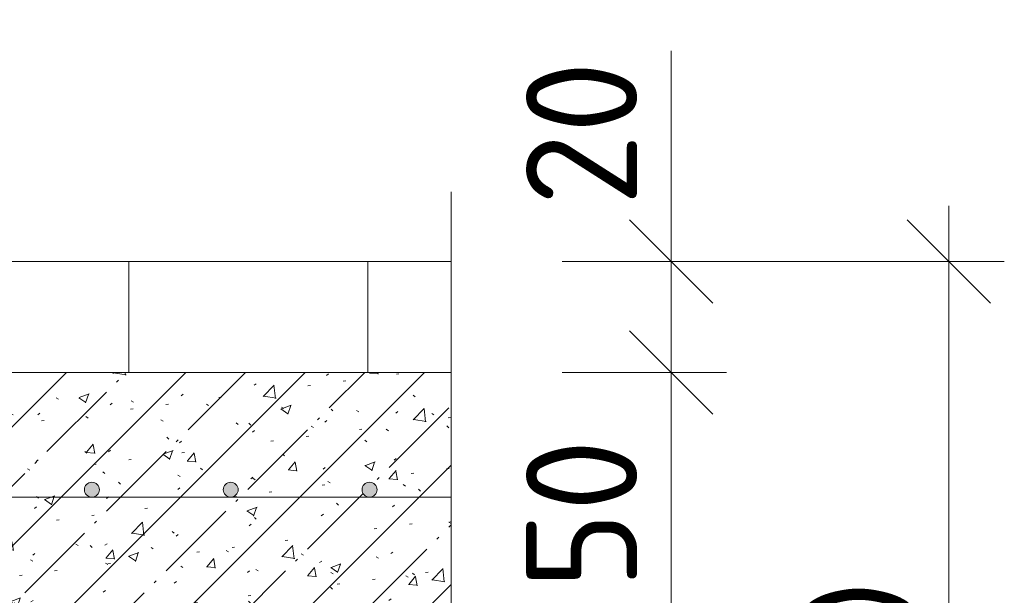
# Model space of a CAD drawing. Header units: millimetres. Extents: x 786 to 42540, y -7760 to 3796.
# Tile 45 of 256: x 11063 to 11240, y 3414 to 3518. Entities that reach past the tile are written whole.
import ezdxf

# ---------------------------------------------------------------- set-up
doc = ezdxf.new("R2010")
doc.units = ezdxf.units.MM
for name, color, linetype, lineweight in [('A-ANNO-DIMS', 7, 'Continuous', 5), ('A-ANNO-DIMS-10', 7, 'Continuous', 5), ('A-DETL', 7, 'Continuous', 25), ('A-DETL-GENF', 7, 'Continuous', 13)]:
    doc.layers.add(name, color=color, linetype=linetype, lineweight=lineweight)
doc.styles.add('GOST Common_1', font='GOST_Common.ttf', dxfattribs={"height": 20})
doc.dimstyles.new('2_мм_1', dxfattribs={"dimscale": 304.8, "dimtxt": 20.1143, "dimasz": 0.049213, "dimexe": 0.032808, "dimexo": 0.049213, "dimgap": 0, "dimtad": 1, "dimdec": 0, "dimdsep": 46, "dimtxsty": 'GOST Common_1', "dimblk1": 'OBLIQUE', "dimblk2": 'OBLIQUE', "dimsah": 1, "dimcen": 0.09, "dimdle": 0.032808, "dimadec": 5, "dimazin": 2, "dimtfac": 1, "dimtdec": 4, "dimtix": 1, "dimtmove": 0, "dimatfit": 3, "dimfxl": 1, "dimtvp": 1, "dimtolj": 1, "dimtzin": 0, "dimarcsym": 2})
doc.dimstyles.new('2_мм_2', dxfattribs={"dimscale": 304.8, "dimtxt": 20.1143, "dimasz": 0.049213, "dimexe": 0.032808, "dimexo": 0.049213, "dimgap": 0, "dimtad": 1, "dimdec": 0, "dimdsep": 46, "dimtxsty": 'GOST Common_1', "dimblk1": 'OBLIQUE', "dimblk2": 'OBLIQUE', "dimsah": 1, "dimcen": 0.09, "dimdle": 0.032808, "dimadec": 5, "dimazin": 2, "dimtfac": 1, "dimtdec": 4, "dimtix": 1, "dimtmove": 1, "dimatfit": 3, "dimfxl": 1, "dimtvp": 1, "dimtolj": 1, "dimtzin": 0, "dimarcsym": 2})

# ---------------------------------------------------------------- blocks, each defined once
blk = doc.blocks.new('Линия разрыва - М 1_5-5860318-Пол_Тип 17_1_лестница_ копия 3')
at = {"layer": 'A-DETL-GENF', "lineweight": 5}
for p, q in [((1040.36, 3479.23), (1040.36, 3486.73)), ((1040.36, 3479.23), (1040.36, 3381.73)), ((1040.36, 3381.73), (1030.36, 3379.23)), ((1030.36, 3379.23), (1050.36, 3374.23)), ((1050.36, 3374.23), (1040.36, 3371.73)), ((1040.36, 3371.73), (1040.36, 3294.21))]:
    blk.add_line(p, q, dxfattribs=at)
blk = doc.blocks.new('DIMBLOCK26-Пол_Тип 17_1_лестница_ копия 3')
at = {"layer": 'A-ANNO-DIMS-10', "transparency": 16777216}
for p, q in [((11180.37, 3512.18), (11180.37, 3474.23)), ((11180.37, 3484.21), (11180.37, 3454.21)), ((11160.73, 3474.21), (11190.37, 3474.21)), ((11180.37, 3474.21), (11160.73, 3474.21)), ((11180.37, 3474.23), (11180.37, 3464.21)), ((11160.73, 3454.21), (11190.37, 3454.21)), ((11180.37, 3454.21), (11160.73, 3454.21))]:
    blk.add_line(p, q, dxfattribs=at)
at = {"layer": 'A-ANNO-DIMS-10', "lineweight": 25, "transparency": 16777216}
for p, q in [((11180.37, 3474.21), (11172.87, 3481.71)), ((11180.37, 3474.21), (11187.87, 3466.71)), ((11180.37, 3454.21), (11172.87, 3461.71)), ((11180.37, 3454.21), (11187.87, 3446.71))]:
    blk.add_line(p, q, dxfattribs=at)
at = {"layer": 'A-ANNO-DIMS-10', "color": 0, "transparency": 16777216, "insert": (11154.24, 3484.23), "char_height": 20, "width": 33.5466, "attachment_point": 1, "rotation": 90, "line_spacing_factor": 1.022761, "style": 'GOST Common_1'}
blk.add_mtext('20', dxfattribs=at)
blk = doc.blocks.new('_Oblique')
at = {"color": 0, "linetype": 'ByBlock', "lineweight": -2}
blk.add_line((-0.5, -0.5), (0.5, 0.5), dxfattribs=at)
blk = doc.blocks.new('DIMBLOCK27-Пол_Тип 17_1_лестница_ копия 3')
at = {"layer": 'A-ANNO-DIMS-10', "lineweight": 25, "transparency": 16777216}
for p, q in [((11180.37, 3454.21), (11172.87, 3461.71)), ((11180.37, 3454.21), (11187.87, 3446.71)), ((11180.37, 3404.21), (11172.87, 3411.71)), ((11180.37, 3404.21), (11187.87, 3396.71))]:
    blk.add_line(p, q, dxfattribs=at)
at = {"layer": 'A-ANNO-DIMS-10', "transparency": 16777216}
for p, q in [((11160.73, 3454.21), (11190.37, 3454.21)), ((11180.37, 3454.21), (11160.73, 3454.21)), ((11180.37, 3454.21), (11180.37, 3404.21)), ((11162.38, 3404.21), (11190.37, 3404.21)), ((11180.37, 3404.21), (11162.38, 3404.21))]:
    blk.add_line(p, q, dxfattribs=at)
at = {"layer": 'A-ANNO-DIMS-10', "color": 0, "transparency": 16777216, "insert": (11154.24, 3415.23), "char_height": 20, "width": 33.5466, "attachment_point": 1, "rotation": 90, "line_spacing_factor": 1.022761, "style": 'GOST Common_1'}
blk.add_mtext('50', dxfattribs=at)
blk = doc.blocks.new('DIMBLOCK29-Пол_Тип 17_1_лестница_ копия 3')
at = {"layer": 'A-ANNO-DIMS-10', "transparency": 16777216}
for p, q in [((11230.37, 3484.21), (11230.37, 3314.21)), ((11160.73, 3474.21), (11240.37, 3474.21)), ((11230.37, 3474.21), (11160.73, 3474.21)), ((11155.73, 3324.21), (11240.37, 3324.21)), ((11230.37, 3324.21), (11155.73, 3324.21))]:
    blk.add_line(p, q, dxfattribs=at)
at = {"layer": 'A-ANNO-DIMS-10', "lineweight": 25, "transparency": 16777216}
for p, q in [((11230.37, 3474.21), (11222.87, 3481.71)), ((11230.37, 3474.21), (11237.87, 3466.71)), ((11230.37, 3324.21), (11222.87, 3331.71)), ((11230.37, 3324.21), (11237.87, 3316.71))]:
    blk.add_line(p, q, dxfattribs=at)
at = {"layer": 'A-ANNO-DIMS-10', "color": 0, "transparency": 16777216, "insert": (11204.24, 3380.11), "char_height": 20, "width": 45.8197, "attachment_point": 1, "rotation": 90, "line_spacing_factor": 1.022761, "style": 'GOST Common_1'}
blk.add_mtext('150', dxfattribs=at)

msp = doc.modelspace()

# ---------------------------------------------------------------- hatches: boundary and pattern name
at = {"layer": 'A-DETL-GENF', "lineweight": 5}
h = msp.add_hatch(dxfattribs=at)
h.set_pattern_fill('FP_2', color=256, style=0, pattern_type=2)
h.set_pattern_definition([(45, (10100.372, 0), (-10.74944, 10.74944), [15.202, -2.534, 0.507, -2.534]), (45, (10100.372, 10.743), (-10.74944, 10.74944), []), (50, (10100.372, 0), (18.17249, -1.59005), [1.9, -20.903]), (355, (10100.372, 0), (-3.51537, 19.05791), [1.52, -16.722]), (100.451, (10101.886, -0.132), (14.65764, 17.4676), [1.615, -17.764]), (46.184, (10100.372, 5.067), (27.04027, -4.19391), [2.85, -31.354]), (96.636, (10102.625, 4.718), (23.6805, 24.6809), [2.422, -26.647]), (351.184, (10100.372, 5.067), (23.68146, 24.68113), [2.28, -25.083]), (21, (10102.906, 3.8), (15.123144, -10.20089), [1.9, -20.903]), (326, (10102.906, 3.8), (6.16484, 18.37271), [1.52, -16.722]), (71.451, (10104.166, 2.95), (21.28832, 8.17134), [1.615, -17.764]), (37.5, (10100.372, 0), (0.308063, 8.434498), [0.478, -16.042, 0.478, -16.498, -16.785]), (37.5, (10100.372, 0), (0.308063, 8.434498), [-33.495, 0.478, -16.308]), (7.5, (10100.372, 0), (6.665607, 9.993532), [0.478, -9.201, 0.478, -15.662, -6.397]), (7.5, (10100.372, 0), (6.665607, 9.993532), [-25.818, 0.478, -5.92]), (327.5, (10094.722, 0), (13.525065, -0.571517), [0.478, -5.856, 0.478, -19.285, -26.223]), (327.5, (10094.722, 0), (13.525065, -0.571517), [-26.097, 0.478, -25.746]), (317.5, (10092.188, 0), (14.7753, 2.536293), [0.478, -7.757, 0.478, -12.647, -18.622]), (317.5, (10092.188, 0), (14.7753, 2.536293), [-21.359, 0.478, -18.145])])
h.paths.add_polyline_path([(10895.73, 3404.21), (11140.73, 3404.21), (11140.73, 3454.21), (10895.73, 3454.21), (10895.73, 3431.92)])
h.paths.add_polyline_path([(10926.46, 3431.29), (10925.79, 3431.47), (10925.29, 3431.96), (10925.11, 3432.63), (10925.29, 3433.31), (10925.79, 3433.8), (10926.46, 3433.98), (10927.13, 3433.8), (10927.72, 3433.08), (10927.81, 3432.63), (10927.63, 3431.96), (10927.13, 3431.47)])
h.paths.add_polyline_path([(11126.05, 3431.73), (11125.37, 3431.92), (11124.88, 3432.41), (11124.7, 3433.08), (11124.88, 3433.76), (11125.37, 3434.25), (11126.05, 3434.43), (11126.72, 3434.25), (11127.22, 3433.76), (11127.4, 3433.08), (11127.22, 3432.41), (11126.72, 3431.92)])
h.paths.add_polyline_path([(10951.05, 3431.73), (10950.37, 3431.92), (10949.88, 3432.41), (10949.7, 3433.08), (10949.88, 3433.76), (10950.37, 3434.25), (10951.05, 3434.43), (10951.72, 3434.25), (10952.22, 3433.76), (10952.4, 3433.08), (10952.22, 3432.41), (10951.72, 3431.92)])
h.paths.add_polyline_path([(10901.05, 3431.73), (10900.37, 3431.92), (10899.88, 3432.41), (10899.7, 3433.08), (10899.88, 3433.76), (10900.37, 3434.25), (10901.05, 3434.43), (10901.72, 3434.25), (10902.22, 3433.76), (10902.4, 3433.08), (10902.22, 3432.41), (10901.72, 3431.92)])
h.paths.add_polyline_path([(11001.05, 3431.73), (11000.37, 3431.92), (10999.88, 3432.41), (10999.7, 3433.08), (10999.88, 3433.76), (11000.37, 3434.25), (11001.05, 3434.43), (11001.72, 3434.25), (11002.22, 3433.76), (11002.4, 3433.08), (11002.22, 3432.41), (11001.72, 3431.92)])
h.paths.add_polyline_path([(11026.05, 3431.73), (11025.37, 3431.92), (11024.88, 3432.41), (11024.7, 3433.08), (11024.88, 3433.76), (11025.37, 3434.25), (11026.05, 3434.43), (11026.72, 3434.25), (11027.22, 3433.76), (11027.4, 3433.08), (11027.22, 3432.41), (11026.72, 3431.92)])
h.paths.add_polyline_path([(10976.05, 3431.73), (10975.37, 3431.92), (10974.88, 3432.41), (10974.7, 3433.08), (10974.88, 3433.76), (10975.37, 3434.25), (10976.05, 3434.43), (10976.72, 3434.25), (10977.22, 3433.76), (10977.4, 3433.08), (10977.22, 3432.41), (10976.72, 3431.92)])
h.paths.add_polyline_path([(11076.05, 3431.73), (11075.37, 3431.92), (11074.88, 3432.41), (11074.7, 3433.08), (11074.88, 3433.76), (11075.37, 3434.25), (11076.05, 3434.43), (11076.72, 3434.25), (11077.22, 3433.76), (11077.4, 3433.08), (11077.22, 3432.41), (11076.72, 3431.92)])
h.paths.add_polyline_path([(11051.05, 3431.73), (11050.37, 3431.92), (11049.88, 3432.41), (11049.7, 3433.08), (11049.88, 3433.76), (11050.37, 3434.25), (11051.05, 3434.43), (11051.72, 3434.25), (11052.22, 3433.76), (11052.4, 3433.08), (11052.22, 3432.41), (11051.72, 3431.92)])
h.paths.add_polyline_path([(11101.05, 3431.73), (11100.37, 3431.92), (11099.88, 3432.41), (11099.7, 3433.08), (11099.88, 3433.76), (11100.37, 3434.25), (11101.05, 3434.43), (11101.72, 3434.25), (11102.22, 3433.76), (11102.4, 3433.08), (11102.22, 3432.41), (11101.72, 3431.92)])
at = {"layer": 'A-DETL-GENF'}
for points in [[(11076.05, 3431.73), (11076.72, 3431.92), (11077.22, 3432.41), (11077.4, 3433.08), (11077.22, 3433.76), (11076.72, 3434.25), (11076.05, 3434.43), (11075.37, 3434.25), (11074.88, 3433.76), (11074.7, 3433.08), (11074.88, 3432.41), (11075.37, 3431.92)], [(11101.05, 3431.73), (11101.72, 3431.92), (11102.22, 3432.41), (11102.4, 3433.08), (11102.22, 3433.76), (11101.72, 3434.25), (11101.05, 3434.43), (11100.37, 3434.25), (11099.88, 3433.76), (11099.7, 3433.08), (11099.88, 3432.41), (11100.37, 3431.92)], [(11126.05, 3431.73), (11126.72, 3431.92), (11127.22, 3432.41), (11127.4, 3433.08), (11127.22, 3433.76), (11126.72, 3434.25), (11126.05, 3434.43), (11125.37, 3434.25), (11124.88, 3433.76), (11124.7, 3433.08), (11124.88, 3432.41), (11125.37, 3431.92)]]:
    msp.add_hatch(color=256, dxfattribs=at).paths.add_polyline_path(points)

# ---------------------------------------------------------------- linework, layer by layer
at = {"layer": 'A-DETL', "lineweight": 5}
for p, q in [((11140.73, 3474.21), (10895.73, 3474.21)), ((11082.73, 3474.21), (11082.73, 3454.21)), ((11125.73, 3474.21), (11125.73, 3454.21))]:
    msp.add_line(p, q, dxfattribs=at)
at = {"layer": 'A-DETL', "lineweight": 13}
for p, q in [((10895.73, 3454.21), (11140.73, 3454.21)), ((10895.73, 3431.73), (11140.73, 3431.73))]:
    msp.add_line(p, q, dxfattribs=at)
at = {"layer": 'A-DETL', "lineweight": 5}
for centre, start, end in [((11076.05, 3433.08), 0, 180), ((11076.05, 3433.08), 180, 0), ((11101.05, 3433.08), 0, 180), ((11101.05, 3433.08), 180, 0), ((11126.05, 3433.08), 0, 180), ((11126.05, 3433.08), 180, 0)]:
    msp.add_arc(centre, 1.35, start, end, dxfattribs=at)

# ---------------------------------------------------------------- block references
at = {"layer": 'A-DETL-GENF'}
msp.add_blockref('Линия разрыва - М 1_5-5860318-Пол_Тип 17_1_лестница_ копия 3', (10100.37, 0), dxfattribs=at)

# ---------------------------------------------------------------- dimensions: what is measured, and where the dimension line sits
at = {"layer": 'A-ANNO-DIMS'}
dim = msp.add_linear_dim(base=(11180.37, 3454.21), p1=(11145.73, 3474.21), p2=(11145.73, 3454.21), angle=90, dimstyle='2_мм_2', override={"dimpost": '<>', "dimfxl": 20}, dxfattribs=at)
dim.commit()
dim.dimension.update_dxf_attribs({"geometry": 'DIMBLOCK26-Пол_Тип 17_1_лестница_ копия 3', "text_midpoint": (11167.57, 3501), "dimtype": 160, "text_rotation": 90})
for base, p1, p2, override, picture, middle in [((11230.37, 3324.21), (11145.73, 3474.21), (11140.73, 3324.21), {"dimpost": '<>', "dimfxl": 150.08331}, 'DIMBLOCK29-Пол_Тип 17_1_лестница_ копия 3', (11220.37, 3399.21)), ((11180.37, 3404.21), (11145.73, 3454.21), (11147.38, 3404.21), {"dimpost": '<>', "dimfxl": 50.027217}, 'DIMBLOCK27-Пол_Тип 17_1_лестница_ копия 3', (11170.37, 3429.21))]:
    dim = msp.add_linear_dim(base=base, p1=p1, p2=p2, angle=90, dimstyle='2_мм_1', override=override, dxfattribs=at)
    dim.commit()
    dim.dimension.update_dxf_attribs({"geometry": picture, "text_midpoint": middle})

doc.saveas('drawing.dxf')
